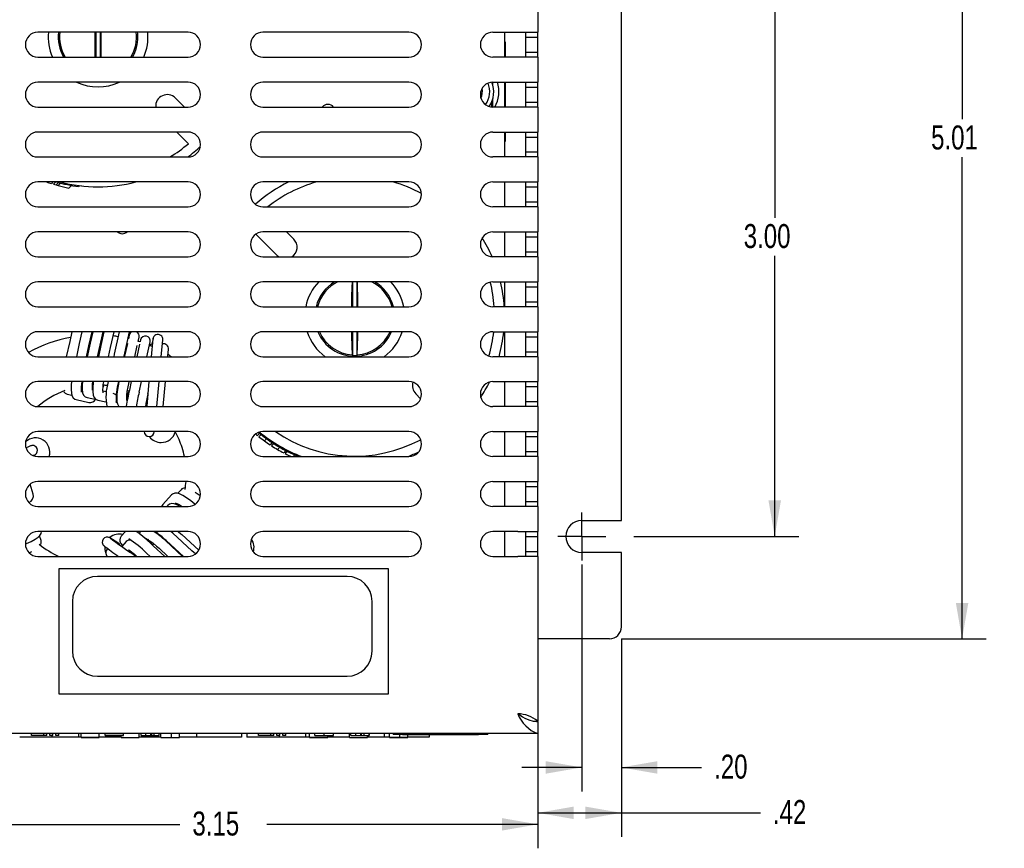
# Model space of a CAD drawing. Extents: x 0.3 to 21.7, y 0.5 to 16.5.
# Tile 3 of 15: x 4 to 8.9, y 8.2 to 12.3. Entities that reach past the tile are written whole.
import ezdxf

# ---------------------------------------------------------------- set-up
doc = ezdxf.new("R2010")
doc.units = 0
doc.header["$PDSIZE"] = -1
doc.layers.get('0').update_dxf_attribs({"linetype": 'CONTINUOUS'})
doc.layers.get('DEFPOINTS').update_dxf_attribs({"linetype": 'CONTINUOUS'})
doc.styles.add('SLDTEXTSTYLE0', font='TXT', dxfattribs={"width": 0.75})
doc.dimstyles.new('SLDDIMSTYLE0', dxfattribs={"dimtxt": 0.12, "dimasz": 0.18, "dimexe": 0.12, "dimexo": 0.0625, "dimgap": 0.03, "dimtad": 0, "dimtih": 1, "dimtoh": 1, "dimzin": 4, "dimtxsty": 'SLDTEXTSTYLE0', "dimsah": 1, "dimcen": 0.09, "dimclrd": 7, "dimclre": 7, "dimclrt": 7, "dimazin": 3, "dimtfac": 1, "dimtdec": 4, "dimtofl": 0, "dimtmove": 0, "dimatfit": 3, "dimtolj": 1, "dimtzin": 12})
doc.dimstyles.new('SLDDIMSTYLE1', dxfattribs={"dimtxt": 0.12, "dimasz": 0.18, "dimexe": 0.12, "dimexo": 0.0625, "dimgap": 0.03, "dimtad": 0, "dimtih": 1, "dimtoh": 1, "dimzin": 12, "dimtxsty": 'SLDTEXTSTYLE0', "dimsah": 1, "dimcen": 0.09, "dimclrd": 7, "dimclre": 7, "dimclrt": 7, "dimazin": 3, "dimtfac": 1, "dimtdec": 4, "dimtofl": 0, "dimtmove": 0, "dimatfit": 3, "dimtolj": 1, "dimtzin": 12})

# ---------------------------------------------------------------- blocks, each defined once
blk = doc.blocks.new('*D22')
at = {"color": 7}
for p, q in [((7.0371, 12.7475), (7.8629, 12.7475)), ((7.7429, 12.7475), (7.7429, 11.3427)), ((7.7429, 9.7475), (7.7429, 11.1522)), ((7.0371, 9.7475), (7.8629, 9.7475))]:
    blk.add_line(p, q, dxfattribs=at)
for points in [[(7.7429, 12.7475), (7.7117, 12.5675), (7.7742, 12.5675)], [(7.7429, 9.7475), (7.7742, 9.9275), (7.7117, 9.9275)]]:
    blk.add_solid(points, dxfattribs=at)
at = {"layer": 'DEFPOINTS', "color": 7}
for p in [(6.9771, 12.7475), (6.9771, 9.7475)]:
    blk.add_point(p, dxfattribs=at)
at = {"color": 7, "insert": (7.5878, 11.3116), "char_height": 0.12, "attachment_point": 1, "style": 'SLDTEXTSTYLE0'}
blk.add_mtext('3.00', dxfattribs=at)
blk = doc.blocks.new('*D23')
at = {"color": 7}
for p, q in [((7.0351, 14.2475), (8.8009, 14.2475)), ((8.6809, 14.2475), (8.6809, 11.8363)), ((8.6809, 9.2347), (8.6809, 11.6458)), ((6.9751, 9.2347), (8.8009, 9.2347))]:
    blk.add_line(p, q, dxfattribs=at)
for points in [[(8.6809, 14.2475), (8.6497, 14.0675), (8.7122, 14.0675)], [(8.6809, 9.2347), (8.7122, 9.4147), (8.6497, 9.4147)]]:
    blk.add_solid(points, dxfattribs=at)
at = {"layer": 'DEFPOINTS', "color": 7}
for p in [(6.9751, 14.2475), (6.9151, 9.2347)]:
    blk.add_point(p, dxfattribs=at)
at = {"color": 7, "insert": (8.5258, 11.8052), "char_height": 0.12, "attachment_point": 1, "style": 'SLDTEXTSTYLE0'}
blk.add_mtext('5.01', dxfattribs=at)
blk = doc.blocks.new('*D24')
at = {"color": 7}
for p, q in [((6.7771, 9.6075), (6.7771, 8.4709)), ((6.9751, 9.2347), (6.9751, 8.4709)), ((6.7771, 8.5909), (6.4771, 8.5909)), ((6.9751, 8.5909), (7.3771, 8.5909))]:
    blk.add_line(p, q, dxfattribs=at)
for points in [[(6.7771, 8.5909), (6.5971, 8.6221), (6.5971, 8.5596)], [(6.9751, 8.5909), (7.1551, 8.5596), (7.1551, 8.6221)]]:
    blk.add_solid(points, dxfattribs=at)
at = {"layer": 'DEFPOINTS', "color": 7}
for p in [(6.7771, 9.6675), (6.9751, 9.2947)]:
    blk.add_point(p, dxfattribs=at)
at = {"color": 7, "insert": (7.4396, 8.655), "char_height": 0.12, "attachment_point": 1, "style": 'SLDTEXTSTYLE0'}
blk.add_mtext('.20', dxfattribs=at)
blk = doc.blocks.new('*D25')
at = {"color": 7}
for p, q in [((6.9751, 9.2347), (6.9751, 8.2435)), ((6.5571, 8.7), (6.5571, 8.2435)), ((6.5571, 8.3635), (6.9751, 8.3635)), ((6.9751, 8.3635), (7.6714, 8.3635))]:
    blk.add_line(p, q, dxfattribs=at)
for points in [[(6.5571, 8.3635), (6.7371, 8.3323), (6.7371, 8.3948)], [(6.9751, 8.3635), (6.7951, 8.3948), (6.7951, 8.3323)]]:
    blk.add_solid(points, dxfattribs=at)
at = {"layer": 'DEFPOINTS', "color": 7}
for p in [(6.9751, 9.2947), (6.5571, 8.76)]:
    blk.add_point(p, dxfattribs=at)
at = {"color": 7, "insert": (7.7339, 8.4276), "char_height": 0.12, "attachment_point": 1, "style": 'SLDTEXTSTYLE0'}
blk.add_mtext('.42', dxfattribs=at)
blk = doc.blocks.new('*D26')
at = {"color": 7}
for p, q in [((3.4091, 8.763), (3.4091, 8.1859)), ((6.5571, 8.763), (6.5571, 8.1859)), ((3.4091, 8.3059), (4.7654, 8.3059)), ((6.5571, 8.3059), (5.2007, 8.3059))]:
    blk.add_line(p, q, dxfattribs=at)
for points in [[(3.4091, 8.3059), (3.5891, 8.2747), (3.5891, 8.3372)], [(6.5571, 8.3059), (6.3771, 8.3372), (6.3771, 8.2747)]]:
    blk.add_solid(points, dxfattribs=at)
at = {"layer": 'DEFPOINTS', "color": 7}
for p in [(3.4091, 8.823), (6.5571, 8.823)]:
    blk.add_point(p, dxfattribs=at)
at = {"color": 7, "insert": (4.8279, 8.37), "char_height": 0.12, "attachment_point": 1, "style": 'SLDTEXTSTYLE0'}
blk.add_mtext('3.15', dxfattribs=at)
blk = doc.blocks.new('SW_CENTERMARK6')
at = {"color": 7, "linetype": 'CONTINUOUS'}
for q in [(6.7771, 9.8675), (6.6571, 9.7475), (6.7771, 9.6275), (6.8971, 9.7475)]:
    blk.add_line((6.7771, 9.7475), q, dxfattribs=at)

msp = doc.modelspace()

# ---------------------------------------------------------------- linework, layer by layer
at = {"color": 7, "linetype": 'CONTINUOUS'}
for p, q in [((6.9751, 9.8275), (6.9751, 12.6675)), ((6.5571, 12.3975), (6.5571, 12.2725)), ((4.8061, 12.2725), (4.0541, 12.2725)), ((4.3456, 12.1475), (4.3456, 12.2725)), ((4.3654, 12.2725), (4.3654, 12.1475)), ((5.9121, 12.2725), (5.1811, 12.2725)), ((6.3321, 12.2725), (6.4571, 12.2725)), ((6.3921, 12.1475), (6.3921, 12.2725)), ((6.3921, 12.2246), (6.3931, 12.2246)), ((6.3931, 12.2246), (6.3931, 12.1475)), ((6.4571, 12.2725), (6.5571, 12.2725)), ((6.4971, 12.2475), (6.4971, 12.2725)), ((6.4971, 12.2475), (6.5571, 12.2475)), ((6.4971, 12.1725), (6.4971, 12.2475)), ((6.5571, 12.2475), (6.5571, 12.2725)), ((6.5571, 12.1725), (6.5571, 12.2475)), ((4.0541, 12.1475), (4.8061, 12.1475)), ((5.1811, 12.1475), (5.9121, 12.1475)), ((6.4571, 12.1475), (6.3321, 12.1475)), ((6.5571, 12.1475), (6.4571, 12.1475)), ((6.4971, 12.1725), (6.5571, 12.1725)), ((6.4971, 12.1475), (6.4971, 12.1725)), ((6.5571, 12.1475), (6.5571, 12.1725)), ((6.5571, 12.1475), (6.5571, 12.0225)), ((4.8061, 12.0225), (4.0541, 12.0225)), ((5.9121, 12.0225), (5.1811, 12.0225)), ((6.3274, 12.0222), (6.3274, 12.0222)), ((6.3314, 12.0103), (6.3321, 12.0225)), ((6.3321, 12.0225), (6.4571, 12.0225)), ((6.3921, 11.8975), (6.3921, 12.0225)), ((6.3931, 12.0225), (6.3931, 11.8975)), ((6.4571, 12.0225), (6.5571, 12.0225)), ((6.4971, 11.9975), (6.4971, 12.0225)), ((6.4971, 11.9975), (6.5571, 11.9975)), ((6.4971, 11.9225), (6.4971, 11.9975)), ((6.5571, 11.9975), (6.5571, 12.0225)), ((6.5571, 11.9225), (6.5571, 11.9975)), ((4.743, 11.9427), (4.7882, 11.8975)), ((6.3321, 11.8975), (6.3314, 11.9389)), ((4.0541, 11.8975), (4.8061, 11.8975)), ((5.1811, 11.8975), (5.9121, 11.8975)), ((6.3274, 11.8976), (6.3274, 11.9269)), ((6.4571, 11.8975), (6.3321, 11.8975)), ((6.5571, 11.8975), (6.4571, 11.8975)), ((6.4971, 11.9225), (6.5571, 11.9225)), ((6.4971, 11.8975), (6.4971, 11.9225)), ((6.5571, 11.8975), (6.5571, 11.9225)), ((6.5571, 11.8975), (6.5571, 11.7725)), ((4.8061, 11.7725), (4.0541, 11.7725)), ((4.8078, 11.7139), (4.7492, 11.7725)), ((5.9121, 11.7725), (5.1811, 11.7725)), ((6.3321, 11.7725), (6.4571, 11.7725)), ((6.3921, 11.6475), (6.3921, 11.7725)), ((6.3931, 11.7725), (6.3931, 11.7246)), ((6.4571, 11.7725), (6.5571, 11.7725)), ((6.4971, 11.7475), (6.4971, 11.7725)), ((6.4971, 11.7475), (6.5571, 11.7475)), ((6.4971, 11.6725), (6.4971, 11.7475)), ((6.5571, 11.7475), (6.5571, 11.7725)), ((6.5571, 11.6725), (6.5571, 11.7475)), ((6.3931, 11.7246), (6.3921, 11.7246)), ((4.0541, 11.6475), (4.8061, 11.6475)), ((5.1811, 11.6475), (5.9121, 11.6475)), ((6.4571, 11.6475), (6.3321, 11.6475)), ((6.5571, 11.6475), (6.4571, 11.6475)), ((6.4971, 11.6725), (6.5571, 11.6725)), ((6.4971, 11.6475), (6.4971, 11.6725)), ((6.5571, 11.6475), (6.5571, 11.6725)), ((6.5571, 11.6475), (6.5571, 11.5225)), ((4.8061, 11.5225), (4.0541, 11.5225)), ((4.1297, 11.5225), (4.1217, 11.5145)), ((4.1442, 11.5225), (4.1328, 11.5111)), ((4.1576, 11.5196), (4.1454, 11.5074)), ((4.1677, 11.5169), (4.1554, 11.5046)), ((4.2228, 11.5049), (4.2099, 11.4921)), ((4.2702, 11.503), (4.2574, 11.4996)), ((5.9121, 11.5225), (5.1811, 11.5225)), ((6.3321, 11.5225), (6.4571, 11.5225)), ((6.3921, 11.3975), (6.3921, 11.5225)), ((6.4571, 11.5225), (6.5571, 11.5225)), ((6.4971, 11.4975), (6.4971, 11.5225)), ((6.4971, 11.4975), (6.5571, 11.4975)), ((6.4971, 11.4225), (6.4971, 11.4975)), ((6.5571, 11.4975), (6.5571, 11.5225)), ((6.5571, 11.4225), (6.5571, 11.4975)), ((4.0541, 11.3975), (4.8061, 11.3975)), ((5.1811, 11.3975), (5.9121, 11.3975)), ((6.4571, 11.3975), (6.3321, 11.3975)), ((6.5571, 11.3975), (6.4571, 11.3975)), ((6.4971, 11.4225), (6.5571, 11.4225)), ((6.4971, 11.3975), (6.4971, 11.4225)), ((6.5571, 11.3975), (6.5571, 11.4225)), ((6.5571, 11.3975), (6.5571, 11.2725)), ((4.8061, 11.2725), (4.0541, 11.2725)), ((5.253, 11.1547), (5.146, 11.2617)), ((5.9121, 11.2725), (5.1811, 11.2725)), ((5.2992, 11.2725), (5.335, 11.2367)), ((6.3321, 11.2725), (6.4571, 11.2725)), ((6.3921, 11.1475), (6.3921, 11.2725)), ((6.4571, 11.2725), (6.5571, 11.2725)), ((6.4971, 11.2475), (6.4971, 11.2725)), ((6.4971, 11.2475), (6.5571, 11.2475)), ((6.4971, 11.1725), (6.4971, 11.2475)), ((6.5571, 11.2475), (6.5571, 11.2725)), ((6.5571, 11.1725), (6.5571, 11.2475)), ((4.0541, 11.1475), (4.8061, 11.1475)), ((5.1811, 11.1475), (5.9121, 11.1475)), ((6.4571, 11.1475), (6.3321, 11.1475)), ((6.5571, 11.1475), (6.4571, 11.1475)), ((6.4971, 11.1725), (6.5571, 11.1725)), ((6.4971, 11.1475), (6.4971, 11.1725)), ((6.5571, 11.1475), (6.5571, 11.1725)), ((6.5571, 11.1475), (6.5571, 11.0225)), ((4.8061, 11.0225), (4.0541, 11.0225)), ((5.9121, 11.0225), (5.1811, 11.0225)), ((5.6306, 10.8975), (5.6306, 11.0225)), ((5.6504, 11.0225), (5.6504, 10.8975)), ((6.3321, 11.0225), (6.4571, 11.0225)), ((6.3921, 10.8975), (6.3921, 11.0225)), ((6.4571, 11.0225), (6.5571, 11.0225)), ((6.4971, 10.9975), (6.4971, 11.0225)), ((6.4971, 10.9975), (6.5571, 10.9975)), ((6.4971, 10.9225), (6.4971, 10.9975)), ((6.5571, 10.9975), (6.5571, 11.0225)), ((6.5571, 10.9225), (6.5571, 10.9975)), ((4.0541, 10.8975), (4.8061, 10.8975)), ((5.1811, 10.8975), (5.9121, 10.8975)), ((6.4571, 10.8975), (6.3321, 10.8975)), ((6.5571, 10.8975), (6.4571, 10.8975)), ((6.4971, 10.9225), (6.5571, 10.9225)), ((6.4971, 10.8975), (6.4971, 10.9225)), ((6.5571, 10.8975), (6.5571, 10.9225)), ((6.5571, 10.8975), (6.5571, 10.7725)), ((4.8061, 10.7725), (4.0541, 10.7725)), ((4.2244, 10.7725), (4.2137, 10.724)), ((4.2745, 10.7725), (4.2614, 10.7134)), ((4.3102, 10.7026), (4.3257, 10.7725)), ((4.3293, 10.7725), (4.3167, 10.716)), ((4.3656, 10.7052), (4.3805, 10.7725)), ((4.3847, 10.7725), (4.3696, 10.7043)), ((4.4184, 10.6935), (4.436, 10.7725)), ((4.4618, 10.7725), (4.437, 10.6608)), ((4.4858, 10.6499), (4.5129, 10.772)), ((4.5119, 10.7555), (4.5079, 10.7376)), ((5.9121, 10.7725), (5.1811, 10.7725)), ((5.6306, 10.6542), (5.6306, 10.7725)), ((5.6504, 10.7725), (5.6504, 10.6542)), ((6.3321, 10.7725), (6.4571, 10.7725)), ((6.3921, 10.6475), (6.3921, 10.7725)), ((6.4571, 10.7725), (6.5571, 10.7725)), ((6.4971, 10.7475), (6.4971, 10.7725)), ((6.4971, 10.7475), (6.5571, 10.7475)), ((6.4971, 10.6725), (6.4971, 10.7475)), ((6.5571, 10.7475), (6.5571, 10.7725)), ((6.5571, 10.6725), (6.5571, 10.7475)), ((4.2137, 10.724), (4.1967, 10.6475)), ((4.2614, 10.7134), (4.2468, 10.6475)), ((4.298, 10.6475), (4.3102, 10.7026)), ((4.3167, 10.716), (4.3015, 10.6475)), ((4.3527, 10.6475), (4.3656, 10.7052)), ((4.3696, 10.7043), (4.357, 10.6475)), ((4.5024, 10.713), (4.4883, 10.6494)), ((4.5391, 10.6475), (4.5515, 10.7032)), ((4.5633, 10.7106), (4.5493, 10.6475)), ((4.5562, 10.7244), (4.5607, 10.7447)), ((4.568, 10.732), (4.5657, 10.7213)), ((4.6005, 10.6475), (4.6168, 10.7211)), ((4.6301, 10.7363), (4.622, 10.6475)), ((4.6306, 10.7394), (4.624, 10.7097)), ((4.6722, 10.6475), (4.6799, 10.7317)), ((4.0541, 10.6475), (4.8061, 10.6475)), ((4.4082, 10.6475), (4.4184, 10.6935)), ((4.437, 10.6608), (4.4341, 10.6475)), ((4.4853, 10.6475), (4.4858, 10.6499)), ((4.4883, 10.6494), (4.4879, 10.6475)), ((4.705, 10.6475), (4.7084, 10.6847)), ((5.1811, 10.6475), (5.9121, 10.6475)), ((5.628, 10.6569), (5.6306, 10.6542)), ((5.6504, 10.6542), (5.653, 10.6569)), ((6.4571, 10.6475), (6.3321, 10.6475)), ((6.5571, 10.6475), (6.4571, 10.6475)), ((6.4971, 10.6725), (6.5571, 10.6725)), ((6.4971, 10.6475), (6.4971, 10.6725)), ((6.5571, 10.6475), (6.5571, 10.6725)), ((6.5571, 10.6475), (6.5571, 10.5225)), ((4.8061, 10.5225), (4.0541, 10.5225)), ((4.5091, 10.5122), (4.5114, 10.5225)), ((4.5215, 10.5225), (4.5122, 10.4804)), ((4.561, 10.4696), (4.5728, 10.5225)), ((4.6105, 10.5225), (4.5991, 10.399)), ((4.6492, 10.3975), (4.6607, 10.5225)), ((4.682, 10.3975), (4.6935, 10.5225)), ((5.9121, 10.5225), (5.1811, 10.5225)), ((6.3321, 10.5225), (6.4571, 10.5225)), ((6.3921, 10.3975), (6.3921, 10.5225)), ((6.4571, 10.5225), (6.5571, 10.5225)), ((6.4971, 10.4975), (6.4971, 10.5225)), ((6.5571, 10.4975), (6.5571, 10.5225)), ((4.2001, 10.4607), (4.2239, 10.4554)), ((4.2769, 10.4769), (4.2707, 10.4783)), ((4.3289, 10.488), (4.3259, 10.4887)), ((4.398, 10.4713), (4.3786, 10.4756)), ((4.6042, 10.46), (4.6051, 10.4638)), ((5.9703, 10.4373), (5.946, 10.4617)), ((6.4971, 10.4975), (6.5571, 10.4975)), ((6.4971, 10.4225), (6.4971, 10.4975)), ((6.5571, 10.4225), (6.5571, 10.4975)), ((4.2466, 10.4324), (4.3099, 10.4184)), ((4.301, 10.443), (4.3476, 10.4326)), ((4.3537, 10.4299), (4.3952, 10.4207)), ((4.4499, 10.4229), (4.4456, 10.4239)), ((4.5032, 10.4365), (4.499, 10.4375)), ((6.4971, 10.4225), (6.5571, 10.4225)), ((6.4971, 10.3975), (6.4971, 10.4225)), ((6.5571, 10.3975), (6.5571, 10.4225)), ((4.0541, 10.3975), (4.8061, 10.3975)), ((5.1811, 10.3975), (5.9121, 10.3975)), ((6.4571, 10.3975), (6.3321, 10.3975)), ((6.5571, 10.3975), (6.4571, 10.3975)), ((6.5571, 10.3975), (6.5571, 10.2725)), ((4.8061, 10.2725), (4.0541, 10.2725)), ((5.1645, 10.2631), (5.1539, 10.2525)), ((5.1716, 10.2575), (5.1609, 10.2468)), ((5.9121, 10.2725), (5.1811, 10.2725)), ((6.3321, 10.2725), (6.4571, 10.2725)), ((6.3921, 10.1475), (6.3921, 10.2725)), ((6.4571, 10.2725), (6.5571, 10.2725)), ((6.4971, 10.2475), (6.4971, 10.2725)), ((6.5571, 10.2475), (6.5571, 10.2725)), ((5.1994, 10.2365), (5.1886, 10.2257)), ((5.2274, 10.2172), (5.2166, 10.2064)), ((5.2351, 10.2122), (5.2243, 10.2014)), ((6.4971, 10.2475), (6.5571, 10.2475)), ((6.4971, 10.1725), (6.4971, 10.2475)), ((6.5571, 10.1725), (6.5571, 10.2475)), ((4.0318, 10.1516), (4.0396, 10.1559)), ((5.2656, 10.1939), (5.2546, 10.1829)), ((5.2962, 10.1772), (5.2851, 10.1661)), ((5.3035, 10.1736), (5.2923, 10.1624)), ((5.3406, 10.1563), (5.3317, 10.1475)), ((6.4971, 10.1725), (6.5571, 10.1725)), ((6.4971, 10.1475), (6.4971, 10.1725)), ((6.5571, 10.1475), (6.5571, 10.1725)), ((4.0541, 10.1475), (4.8061, 10.1475)), ((5.1811, 10.1475), (5.9121, 10.1475)), ((5.3508, 10.152), (5.3462, 10.1475)), ((6.4571, 10.1475), (6.3321, 10.1475)), ((6.5571, 10.1475), (6.4571, 10.1475)), ((6.5571, 10.1475), (6.5571, 10.0225)), ((4.0313, 9.9597), (4.0157, 10.0093)), ((4.8061, 10.0225), (4.0541, 10.0225)), ((5.9121, 10.0225), (5.1811, 10.0225)), ((6.3321, 10.0225), (6.4571, 10.0225)), ((6.3921, 9.8975), (6.3921, 10.0225)), ((6.4571, 10.0225), (6.5571, 10.0225)), ((6.4971, 9.9975), (6.4971, 10.0225)), ((6.5571, 9.9975), (6.5571, 10.0225)), ((4.7708, 9.9814), (4.7543, 9.9634)), ((6.4971, 9.9975), (6.5571, 9.9975)), ((6.4971, 9.9225), (6.4971, 9.9975)), ((6.5571, 9.9225), (6.5571, 9.9975)), ((4.6792, 9.9075), (4.6736, 9.8975)), ((4.723, 9.9553), (4.6792, 9.9075)), ((4.7464, 9.9068), (4.7507, 9.9115)), ((6.4971, 9.9225), (6.5571, 9.9225)), ((6.4971, 9.8975), (6.4971, 9.9225)), ((6.5571, 9.8975), (6.5571, 9.9225)), ((4.0541, 9.8975), (4.8061, 9.8975)), ((4.705, 9.9029), (4.6999, 9.8975)), ((5.1811, 9.8975), (5.9121, 9.8975)), ((6.4571, 9.8975), (6.3321, 9.8975)), ((6.5571, 9.8975), (6.4571, 9.8975)), ((6.5571, 9.8975), (6.5571, 9.7725)), ((6.7771, 9.8275), (6.9751, 9.8275)), ((4.8061, 9.7725), (4.0541, 9.7725)), ((4.4935, 9.7725), (4.4713, 9.7483)), ((4.5684, 9.7725), (4.5594, 9.7626)), ((4.7301, 9.7636), (4.7203, 9.7725)), ((4.8255, 9.6762), (4.7301, 9.7636)), ((5.9121, 9.7725), (5.1811, 9.7725)), ((6.4571, 9.7725), (6.3321, 9.7725)), ((6.3921, 9.6475), (6.3921, 9.7725)), ((6.4571, 9.7725), (6.5571, 9.7725)), ((6.4971, 9.7475), (6.4971, 9.7725)), ((6.5571, 9.7475), (6.5571, 9.7725)), ((4.0703, 9.7268), (4.063, 9.7502)), ((4.4547, 9.7163), (4.4146, 9.7403)), ((4.496, 9.7214), (4.4742, 9.6976)), ((4.4971, 9.7225), (4.496, 9.7214)), ((4.5982, 9.731), (4.6012, 9.7342)), ((4.7791, 9.6475), (4.6946, 9.7249)), ((4.6964, 9.7268), (4.7829, 9.6475)), ((4.7747, 9.757), (4.8602, 9.6787)), ((6.4971, 9.7475), (6.5571, 9.7475)), ((6.4971, 9.6725), (6.4971, 9.7475)), ((6.5571, 9.6725), (6.5571, 9.7475)), ((4.0104, 9.6659), (4.0233, 9.6718)), ((4.5153, 9.6685), (4.5194, 9.673)), ((4.545, 9.6475), (4.5177, 9.6667)), ((4.5979, 9.6644), (4.6164, 9.6475)), ((4.6904, 9.6475), (4.6317, 9.7013)), ((4.6609, 9.688), (4.7051, 9.6475)), ((4.8434, 9.6598), (4.8255, 9.6762)), ((6.4971, 9.6725), (6.5571, 9.6725)), ((6.4971, 9.6475), (6.4971, 9.6725)), ((6.5571, 9.6475), (6.5571, 9.6725)), ((6.9751, 9.6675), (6.7771, 9.6675)), ((6.9751, 9.2947), (6.9751, 9.6675)), ((4.0541, 9.6475), (4.8061, 9.6475)), ((5.1811, 9.6475), (5.9121, 9.6475)), ((6.3321, 9.6475), (6.4571, 9.6475)), ((6.5571, 9.6475), (6.4571, 9.6475)), ((6.5571, 9.6475), (6.5571, 8.823)), ((4.1591, 9.585), (4.1591, 8.96)), ((5.8091, 9.585), (4.1591, 9.585)), ((5.8091, 8.96), (5.8091, 9.585)), ((5.6021, 9.5475), (4.3521, 9.5475)), ((4.2271, 9.4225), (4.2271, 9.1725)), ((5.7271, 9.1725), (5.7271, 9.4225)), ((6.9151, 9.2347), (6.5571, 9.2347)), ((4.3521, 9.0475), (5.6021, 9.0475)), ((4.1591, 8.96), (5.8091, 8.96)), ((6.4571, 8.86), (6.4571, 8.86)), ((6.5324, 8.823), (6.5571, 8.823)), ((6.5571, 8.82), (6.5571, 8.823)), ((6.5571, 8.82), (6.5571, 8.76)), ((6.5571, 8.76), (3.4091, 8.76)), ((4.1247, 8.743), (3.9632, 8.743)), ((4.0221, 8.75), (4.0221, 8.76)), ((4.084, 8.75), (4.0221, 8.75)), ((4.084, 8.75), (4.084, 8.76)), ((4.099, 8.75), (4.084, 8.75)), ((4.099, 8.75), (4.099, 8.76)), ((4.114, 8.75), (4.114, 8.76)), ((4.129, 8.75), (4.114, 8.75)), ((4.1247, 8.75), (4.1247, 8.743)), ((4.2577, 8.743), (4.1247, 8.743)), ((4.129, 8.75), (4.129, 8.76)), ((4.144, 8.75), (4.144, 8.76)), ((4.159, 8.75), (4.144, 8.75)), ((4.159, 8.75), (4.159, 8.76)), ((4.2577, 8.76), (4.2577, 8.743)), ((4.2705, 8.743), (4.2577, 8.743)), ((4.2705, 8.74), (4.2705, 8.76)), ((4.2705, 8.74), (4.3615, 8.74)), ((4.3615, 8.74), (4.2705, 8.74)), ((4.2705, 8.74), (4.2705, 8.74)), ((4.2705, 8.74), (4.3303, 8.74)), ((4.3326, 8.74), (4.2705, 8.74)), ((4.2705, 8.74), (4.2705, 8.74)), ((4.2705, 8.74), (4.3161, 8.74)), ((4.33, 8.74), (4.2705, 8.74)), ((4.2705, 8.74), (4.2705, 8.74)), ((4.2919, 8.74), (4.2815, 8.74)), ((4.2815, 8.74), (4.2934, 8.74)), ((4.3615, 8.74), (4.2919, 8.74)), ((4.2934, 8.74), (4.3615, 8.74)), ((4.3161, 8.74), (4.3488, 8.74)), ((4.3488, 8.74), (4.33, 8.74)), ((4.3303, 8.74), (4.3488, 8.74)), ((4.3488, 8.74), (4.3326, 8.74)), ((4.3615, 8.74), (4.3615, 8.76)), ((4.4705, 8.743), (4.3615, 8.743)), ((4.3615, 8.74), (4.3615, 8.74)), ((4.3615, 8.74), (4.3615, 8.74)), ((4.3903, 8.75), (4.3903, 8.76)), ((4.3914, 8.75), (4.3914, 8.76)), ((4.3914, 8.75), (4.4825, 8.75)), ((4.4825, 8.75), (4.3914, 8.75)), ((4.3914, 8.75), (4.3914, 8.75)), ((4.3914, 8.75), (4.4553, 8.75)), ((4.4542, 8.75), (4.3914, 8.75)), ((4.3914, 8.75), (4.3914, 8.75)), ((4.4825, 8.75), (4.4055, 8.75)), ((4.4055, 8.75), (4.4825, 8.75)), ((4.4825, 8.75), (4.4055, 8.75)), ((4.4055, 8.75), (4.4825, 8.75)), ((4.4687, 8.75), (4.4542, 8.75)), ((4.4553, 8.75), (4.4687, 8.75)), ((4.4705, 8.74), (4.4705, 8.75)), ((4.4705, 8.74), (4.5615, 8.74)), ((4.4825, 8.75), (4.4825, 8.76)), ((4.4825, 8.75), (4.4825, 8.75)), ((4.4825, 8.75), (4.4825, 8.75)), ((4.4825, 8.75), (4.4825, 8.75)), ((4.4836, 8.75), (4.4836, 8.76)), ((4.5615, 8.74), (4.5615, 8.76)), ((4.6705, 8.743), (4.5615, 8.743)), ((4.5708, 8.75), (4.5708, 8.76)), ((4.5708, 8.75), (4.5954, 8.75)), ((4.5954, 8.75), (4.5954, 8.76)), ((4.5954, 8.75), (4.6198, 8.75)), ((4.6198, 8.75), (4.6198, 8.76)), ((4.6198, 8.75), (4.6243, 8.75)), ((4.6243, 8.75), (4.6243, 8.76)), ((4.6243, 8.75), (4.6367, 8.75)), ((4.6367, 8.75), (4.6367, 8.76)), ((4.6367, 8.75), (4.6618, 8.75)), ((4.6618, 8.75), (4.6618, 8.76)), ((4.6705, 8.74), (4.6705, 8.76)), ((4.6705, 8.74), (4.7228, 8.74)), ((4.7222, 8.74), (4.751, 8.74)), ((4.7228, 8.74), (4.7228, 8.76)), ((4.7228, 8.74), (4.7627, 8.74)), ((4.7627, 8.74), (4.7627, 8.76)), ((4.8482, 8.743), (4.7646, 8.743)), ((4.8482, 8.76), (4.8482, 8.743)), ((5.0731, 8.743), (4.8482, 8.743)), ((5.0731, 8.76), (5.0731, 8.743)), ((5.1001, 8.76), (5.1001, 8.743)), ((5.1001, 8.743), (5.1001, 8.743)), ((5.2615, 8.743), (5.1001, 8.743)), ((5.1581, 8.75), (5.1581, 8.76)), ((5.22, 8.75), (5.1581, 8.75)), ((5.22, 8.75), (5.22, 8.76)), ((5.235, 8.75), (5.22, 8.75)), ((5.235, 8.75), (5.235, 8.76)), ((5.25, 8.75), (5.25, 8.76)), ((5.265, 8.75), (5.25, 8.75)), ((5.2615, 8.75), (5.2615, 8.743)), ((5.3945, 8.743), (5.2615, 8.743)), ((5.265, 8.75), (5.265, 8.76)), ((5.28, 8.75), (5.28, 8.76)), ((5.295, 8.75), (5.28, 8.75)), ((5.295, 8.75), (5.295, 8.76)), ((5.3945, 8.76), (5.3945, 8.743)), ((5.414, 8.743), (5.3945, 8.743)), ((5.414, 8.74), (5.414, 8.76)), ((5.414, 8.74), (5.505, 8.74)), ((5.505, 8.74), (5.414, 8.74)), ((5.414, 8.74), (5.414, 8.74)), ((5.414, 8.74), (5.4738, 8.74)), ((5.4761, 8.74), (5.414, 8.74)), ((5.414, 8.74), (5.414, 8.74)), ((5.414, 8.74), (5.4596, 8.74)), ((5.4735, 8.74), (5.414, 8.74)), ((5.414, 8.74), (5.414, 8.74)), ((5.4354, 8.74), (5.425, 8.74)), ((5.425, 8.74), (5.4369, 8.74)), ((5.505, 8.74), (5.4354, 8.74)), ((5.4369, 8.74), (5.505, 8.74)), ((5.4409, 8.75), (5.4409, 8.76)), ((5.4409, 8.75), (5.4877, 8.75)), ((5.4596, 8.74), (5.4923, 8.74)), ((5.4923, 8.74), (5.4735, 8.74)), ((5.4738, 8.74), (5.4923, 8.74)), ((5.4923, 8.74), (5.4761, 8.74)), ((5.4877, 8.75), (5.4877, 8.76)), ((5.4877, 8.75), (5.5342, 8.75)), ((5.505, 8.74), (5.505, 8.75)), ((5.614, 8.743), (5.505, 8.743)), ((5.505, 8.74), (5.505, 8.74)), ((5.505, 8.74), (5.505, 8.74)), ((5.5342, 8.75), (5.5342, 8.76)), ((5.614, 8.74), (5.614, 8.76)), ((5.614, 8.74), (5.705, 8.74)), ((5.6203, 8.75), (5.6203, 8.76)), ((5.6214, 8.75), (5.6214, 8.76)), ((5.6214, 8.75), (5.646, 8.75)), ((5.646, 8.75), (5.646, 8.76)), ((5.646, 8.75), (5.6704, 8.75)), ((5.6704, 8.75), (5.6704, 8.76)), ((5.6704, 8.75), (5.6749, 8.75)), ((5.6749, 8.75), (5.6749, 8.76)), ((5.6749, 8.75), (5.6873, 8.75)), ((5.6873, 8.75), (5.6873, 8.76)), ((5.6873, 8.75), (5.7124, 8.75)), ((5.705, 8.74), (5.705, 8.75)), ((5.7882, 8.743), (5.705, 8.743)), ((5.7124, 8.75), (5.7124, 8.76)), ((5.7136, 8.75), (5.7136, 8.76)), ((5.7882, 8.76), (5.7882, 8.743)), ((5.814, 8.743), (5.7882, 8.743)), ((5.814, 8.74), (5.814, 8.76)), ((5.814, 8.74), (5.8663, 8.74)), ((5.8663, 8.74), (5.814, 8.74)), ((5.814, 8.74), (5.814, 8.74)), ((5.814, 8.74), (5.8657, 8.74)), ((5.8657, 8.74), (5.814, 8.74)), ((5.814, 8.74), (5.814, 8.74)), ((5.8325, 8.76), (5.8325, 8.755)), ((5.8794, 8.755), (5.8325, 8.755)), ((5.8657, 8.74), (5.8945, 8.74)), ((5.8945, 8.74), (5.8657, 8.74)), ((5.8663, 8.74), (5.8663, 8.755)), ((5.8663, 8.74), (5.9062, 8.74)), ((5.9062, 8.74), (5.8663, 8.74)), ((6.1664, 8.755), (5.8794, 8.755)), ((5.9028, 8.7545), (5.8794, 8.7545)), ((6.1899, 8.7545), (5.9028, 8.7545)), ((5.9062, 8.74), (5.9062, 8.7545)), ((6.0131, 8.743), (5.9081, 8.743)), ((6.0131, 8.7545), (6.0131, 8.743)), ((6.3071, 8.755), (6.1664, 8.755)), ((6.2602, 8.7545), (6.1899, 8.7545)), ((6.2602, 8.7545), (6.2602, 8.7545)), ((6.3071, 8.755), (6.3071, 8.76))]:
    msp.add_line(p, q, dxfattribs=at)
at = {"color": 7, "linetype": 'CONTINUOUS', "flags": 128}
for points in [[(4.3392, 12.2725), (4.3391, 12.2482), (4.3394, 12.1985), (4.3401, 12.1495), (4.3401, 12.1475)], [(4.3709, 12.1475), (4.3709, 12.1495), (4.3716, 12.1985), (4.3719, 12.2482), (4.3718, 12.2725)], [(4.0981, 11.5225), (4.104, 11.5204), (4.1108, 11.5181)], [(5.6272, 11.0225), (5.6263, 10.9956), (5.6251, 10.9479), (5.6244, 10.8989), (5.6243, 10.8975)], [(5.6567, 10.8975), (5.6566, 10.8989), (5.6559, 10.9479), (5.6547, 10.9956), (5.6538, 11.0225)], [(5.6247, 10.7725), (5.6251, 10.7505), (5.6263, 10.7027), (5.628, 10.6569)], [(5.653, 10.6569), (5.6547, 10.7027), (5.6559, 10.7505), (5.6563, 10.7725)], [(4.2233, 10.5225), (4.2216, 10.5057), (4.2206, 10.4835), (4.2218, 10.4644), (4.2245, 10.4531), (4.2305, 10.4423), (4.2398, 10.4348), (4.2466, 10.4324)], [(4.2779, 10.5225), (4.2763, 10.5055), (4.2759, 10.4852), (4.2781, 10.4671), (4.2833, 10.4553), (4.2911, 10.4473), (4.301, 10.443)], [(4.3321, 10.5225), (4.3313, 10.517), (4.329, 10.4932), (4.3286, 10.4728), (4.3307, 10.4547), (4.3358, 10.4426), (4.3434, 10.4345), (4.3537, 10.4299)], [(4.383, 10.5016), (4.3827, 10.501), (4.3792, 10.493)], [(4.4603, 10.5231), (4.4574, 10.5095), (4.453, 10.484), (4.45, 10.4604), (4.4489, 10.4396), (4.45, 10.4215), (4.4525, 10.4116), (4.4583, 10.4013), (4.4632, 10.3975)], [(4.4994, 10.4287), (4.4995, 10.4287), (4.4991, 10.4317), (4.4989, 10.4401), (4.4997, 10.4543), (4.502, 10.4735), (4.5058, 10.4961), (4.5091, 10.5122)], [(4.1836, 10.4718), (4.1902, 10.465), (4.2001, 10.4607)], [(4.4456, 10.4239), (4.4473, 10.4263), (4.4507, 10.4355), (4.4504, 10.4452), (4.4464, 10.4541), (4.4394, 10.4607), (4.4317, 10.4638)], [(4.0396, 10.1559), (4.0407, 10.1565), (4.0419, 10.1573), (4.0441, 10.1591), (4.048, 10.1634), (4.0515, 10.1706), (4.0526, 10.1793), (4.0505, 10.188), (4.0451, 10.1958), (4.0391, 10.2001), (4.0333, 10.2022), (4.0282, 10.2028), (4.024, 10.2026), (4.0213, 10.202), (4.02, 10.2017), (4.0192, 10.2014), (4.0184, 10.2011), (4.0172, 10.2006), (4.0133, 10.1989), (4.0038, 10.1947), (3.9956, 10.191)], [(4.8401, 9.909), (4.8199, 9.9251), (4.799, 9.9403), (4.7802, 9.9523), (4.7631, 9.9608), (4.752, 9.9641), (4.7396, 9.9643), (4.7285, 9.96), (4.723, 9.9553)], [(4.8665, 9.95), (4.8566, 9.9578), (4.842, 9.9682)], [(4.7623, 9.8986), (4.7541, 9.9035), (4.7373, 9.9106), (4.7245, 9.9121), (4.7136, 9.9093), (4.705, 9.9029)], [(3.992, 9.7105), (3.997, 9.7124), (4.0206, 9.723), (4.0404, 9.7332), (4.0563, 9.7438), (4.0647, 9.7518), (4.071, 9.7624), (4.0726, 9.7725)], [(4.6317, 9.7013), (4.6205, 9.7115), (4.5992, 9.7302), (4.5791, 9.7471), (4.5611, 9.7614), (4.5458, 9.7725), (4.5458, 9.7725)], [(4.7572, 9.7725), (4.7705, 9.7609), (4.7747, 9.757)], [(4.0689, 9.7066), (4.0715, 9.7162), (4.0703, 9.7268)], [(4.4146, 9.7403), (4.4135, 9.7409), (4.4122, 9.7415), (4.4096, 9.7426), (4.4039, 9.7438), (4.3958, 9.7433), (4.3879, 9.7398), (4.3813, 9.7336), (4.3773, 9.7251), (4.3766, 9.7177), (4.3776, 9.7117), (4.3796, 9.7069), (4.3819, 9.7034), (4.3838, 9.7014), (4.3847, 9.7004), (4.3854, 9.6999), (4.386, 9.6993), (4.387, 9.6985), (4.3904, 9.696), (4.3989, 9.6899), (4.4124, 9.6802), (4.4298, 9.6678), (4.4503, 9.6532), (4.4584, 9.6475)], [(4.4713, 9.7483), (4.4659, 9.739), (4.4645, 9.7311), (4.4651, 9.7245), (4.4669, 9.7188), (4.4702, 9.7126), (4.4769, 9.7031), (4.478, 9.7018)], [(4.5934, 9.7382), (4.5933, 9.7382), (4.5961, 9.737), (4.6035, 9.733), (4.6154, 9.7252), (4.6309, 9.7136), (4.6485, 9.699), (4.6609, 9.688)], [(4.5076, 9.6812), (4.5075, 9.6812), (4.509, 9.6803), (4.5142, 9.6768), (4.524, 9.6695), (4.5379, 9.6583), (4.5504, 9.6475)], [(6.4736, 8.8498), (6.4724, 8.8507), (6.4571, 8.86)]]:
    msp.add_lwpolyline(points, dxfattribs=at)
at = {"color": 7, "linetype": 'CONTINUOUS'}
for centre, radius, start, end in [((4.0541, 12.21), 0.0625, 90, 270), ((4.3555, 12.2482), 0.25, 174.4253, 203.7568), ((4.3555, 12.2482), 0.1995, 173.0078, 210.3202), ((4.3555, 12.2482), 0.1927, 172.7588, 211.5143), ((4.3555, 12.2482), 0.1927, 328.4857, 7.2412), ((4.3555, 12.2482), 0.1995, 329.6798, 0), ((4.3555, 12.2482), 0.1995, 0, 6.9922), ((4.3555, 12.2482), 0.25, 336.2432, 5.5747), ((4.8061, 12.21), 0.0625, 270, 90), ((5.1811, 12.21), 0.0625, 90, 270), ((5.9121, 12.21), 0.0625, 270, 90), ((6.3321, 12.21), 0.0625, 90, 270), ((4.0541, 11.96), 0.0625, 90, 270), ((4.3555, 12.2482), 0.25, 244.536, 295.464), ((4.8061, 11.96), 0.0625, 270, 90), ((5.1811, 11.96), 0.0625, 90, 270), ((5.9121, 11.96), 0.0625, 270, 90), ((6.3321, 11.96), 0.0625, 90, 270), ((6.2064, 11.9746), 0.0732, 333.8657, 12.8643), ((6.2064, 11.9746), 0.11, 323.7536, 22.9764), ((6.2064, 11.9746), 0.13, 325.2006, 21.5018), ((6.2064, 11.9746), 0.156, 330.3746, 17.8758), ((4.702, 11.9017), 0.058, 45, 184.184), ((5.5062, 11.8744), 0.0363, 39.5516, 140.4484), ((4.0541, 11.71), 0.0625, 90, 270), ((4.8061, 11.71), 0.0625, 270, 90), ((5.1811, 11.71), 0.0625, 90, 270), ((5.9121, 11.71), 0.0625, 270, 90), ((6.3321, 11.71), 0.0625, 90, 270), ((4.3555, 12.2482), 0.7, 300.8891, 310.2472), ((4.3555, 12.2482), 0.75, 306.7789, 313.0869), ((4.0541, 11.46), 0.0625, 90, 270), ((4.3388, 12.1964), 0.7156, 250.3495, 252.339), ((4.3555, 12.2482), 0.77, 253.19, 254.1686), ((4.3555, 12.2482), 0.77, 254.1686, 254.9363), ((4.3555, 12.2482), 0.755, 253.9894, 262.5368), ((4.3555, 12.2482), 0.77, 254.9363, 259.1002), ((4.3555, 12.2482), 0.75, 255.3794, 284.6206), ((4.8061, 11.46), 0.0625, 270, 90), ((5.1811, 11.46), 0.0625, 90, 270), ((5.6405, 10.8492), 0.75, 116.1407, 131.5566), ((5.6405, 10.8492), 0.7, 105.8799, 128.4394), ((5.6405, 10.8492), 0.7, 61.5102, 74.1201), ((5.9121, 11.46), 0.0625, 270, 90), ((6.3321, 11.46), 0.0625, 90, 270), ((4.0541, 11.21), 0.0625, 90, 270), ((4.4767, 11.2996), 0.0363, 228.2577, 270), ((4.4767, 11.2996), 0.0363, 270, 311.7423), ((4.8061, 11.21), 0.0625, 270, 90), ((5.1811, 11.21), 0.0625, 90, 270), ((5.9121, 11.21), 0.0625, 270, 90), ((6.3321, 11.21), 0.0625, 90, 270), ((5.6405, 10.8492), 0.75, 23.4434, 31.6586), ((5.294, 11.1957), 0.058, 303.8014, 45), ((5.294, 11.1957), 0.058, 225, 236.1986), ((4.0541, 10.96), 0.0625, 90, 270), ((4.8061, 10.96), 0.0625, 270, 90), ((5.1811, 10.96), 0.0625, 90, 270), ((5.6405, 10.8492), 0.25, 136.1205, 168.8637), ((5.6405, 10.8492), 0.1995, 119.7035, 165.9933), ((5.6405, 10.8492), 0.1927, 115.9252, 165.4865), ((5.6405, 10.8492), 0.1927, 14.5135, 64.0748), ((5.6405, 10.8492), 0.1995, 14.0067, 60.2965), ((5.6405, 10.8492), 0.25, 11.1363, 43.8795), ((5.9121, 10.96), 0.0625, 270, 90), ((6.3321, 10.96), 0.0625, 90, 270), ((5.6405, 10.8492), 0.7, 3.9554, 14.2172), ((5.6405, 10.8492), 0.75, 3.6913, 13.3588), ((4.0541, 10.71), 0.0625, 90, 270), ((4.3471, 10.0563), 0.7, 87.2229, 87.5687), ((4.3471, 10.0563), 0.7, 81.0197, 83.0926), ((4.5363, 10.7501), 0.025, 116.6114, 167.4912), ((4.4885, 10.7774), 0.025, 347.4912, 348.6917), ((4.5363, 10.7501), 0.025, 347.4912, 63.3886), ((4.5924, 10.7265), 0.025, 347.4912, 167.4912), ((4.655, 10.734), 0.025, 354.7493, 174.7493), ((4.8061, 10.71), 0.0625, 270, 90), ((5.1811, 10.71), 0.0625, 90, 270), ((5.6405, 10.8492), 0.25, 197.8699, 233.7899), ((5.6405, 10.8492), 0.1995, 202.6146, 337.3854), ((5.6405, 10.8492), 0.1927, 203.4626, 266.2851), ((5.6405, 10.8492), 0.1927, 273.7149, 336.5374), ((5.6405, 10.8492), 0.25, 306.2101, 342.1301), ((5.9121, 10.71), 0.0625, 270, 90), ((6.3321, 10.71), 0.0625, 90, 270), ((5.6405, 10.8492), 0.7, 343.5399, 353.7082), ((5.6405, 10.8492), 0.75, 344.3981, 354.1292), ((4.3471, 10.0563), 0.7, 100.6088, 119.0287), ((4.3471, 10.0563), 0.7, 71.8026, 72.6184), ((4.3471, 10.0563), 0.7, 66.4606, 67.7282), ((4.6286, 10.6851), 0.025, 91.9464, 127.9079), ((4.6835, 10.6869), 0.025, 354.7493, 102.6232), ((4.3471, 10.0563), 0.7, 57.6155, 59.4416), ((5.6405, 10.8492), 0.1952, 267.0794, 272.9206), ((4.0541, 10.46), 0.0625, 90, 270), ((4.472, 10.4882), 0.2013, 170.2062, 185.1687), ((4.3471, 10.0563), 0.45, 99.1363, 99.7748), ((4.4956, 10.4942), 0.1698, 170.4306, 184.7805), ((4.3471, 10.0563), 0.45, 92.1782, 92.6547), ((4.5807, 10.4827), 0.2021, 168.6484, 184.4325), ((4.3471, 10.0563), 0.45, 82.9067, 85.3772), ((4.6472, 10.4475), 0.2522, 162.6936, 191.4339), ((4.7967, 10.4317), 0.3512, 164.8338, 182.5482), ((4.8061, 10.46), 0.0625, 270, 90), ((5.1811, 10.46), 0.0625, 90, 270), ((5.9121, 10.46), 0.0625, 270, 90), ((5.987, 10.5027), 0.058, 163.2769, 225), ((6.3321, 10.46), 0.0625, 90, 270), ((5.6405, 10.8492), 0.75, 327.3001, 333.9578), ((4.3471, 10.0563), 0.45, 110.6002, 130.7054), ((5.5931, 10.2356), 1.1082, 167.2374, 171.5246), ((4.223, 10.5462), 0.2956, 338.9347, 345.5094), ((4.3471, 10.0563), 0.45, 68.6943, 69.6589), ((5.6815, 10.2181), 1.1484, 167.3505, 171.0137), ((5.2424, 10.3121), 0.655, 166.9526, 172.5276), ((4.3154, 10.4506), 0.0327, 260.3766, 328.6487), ((4.0541, 10.21), 0.0625, 90, 270), ((4.6121, 10.2724), 0.0251, 178.9957, 358.9665), ((4.6715, 10.2915), 0.0737, 270, 345.0042), ((4.3471, 10.0563), 0.45, 17.6387, 28.7044), ((4.8061, 10.21), 0.0625, 270, 90), ((5.1811, 10.21), 0.0625, 90, 270), ((5.6405, 10.8492), 0.77, 229.8699, 230.8026), ((5.6405, 10.8492), 0.755, 230.311, 248.345), ((5.6405, 10.8492), 0.75, 230.5472, 249.3283), ((5.6405, 10.8492), 0.7, 235.4748, 298.1352), ((5.9121, 10.21), 0.0625, 270, 90), ((6.3321, 10.21), 0.0625, 90, 270), ((4.0425, 10.1695), 0.0717, 342.0742, 134.0885), ((4.6715, 10.2915), 0.0737, 217.2893, 270), ((5.6405, 10.8492), 0.77, 231.4742, 234.0665), ((5.6405, 10.8492), 0.77, 234.0665, 236.5955), ((4.256, 9.6483), 0.5517, 113.4701, 114.0302), ((4.3471, 10.0563), 0.45, 11.684, 17.6387), ((5.6405, 10.8492), 0.77, 237.2781, 239.9207), ((5.6405, 10.8492), 0.77, 239.9207, 242.5118), ((5.6405, 10.8492), 0.77, 243.113, 245.688), ((5.6405, 10.8492), 0.75, 290.6717, 295.3003), ((4.0541, 9.96), 0.0625, 90, 270), ((4.3471, 10.0563), 0.45, 350.6002, 355.6836), ((4.8061, 9.96), 0.0625, 270, 90), ((5.1811, 9.96), 0.0625, 90, 270), ((5.9121, 9.96), 0.0625, 270, 90), ((6.3321, 9.96), 0.0625, 90, 270), ((3.9951, 9.9515), 0.0371, 292.6492, 12.8387), ((4.7914, 9.9626), 0.0279, 90.3294, 137.4873), ((4.6987, 9.8046), 0.1189, 51.3607, 68.0383), ((4.3471, 10.0563), 0.45, 339.0925, 339.7378), ((6.7771, 9.7475), 0.08, 90, 270), ((4.0541, 9.71), 0.0625, 90, 270), ((4.4625, 9.6865), 0.0732, 76.2202, 130.855), ((4.3894, 9.3996), 0.446, 46.8239, 56.7082), ((4.3133, 9.3155), 0.562, 47.0321, 54.3929), ((4.8061, 9.71), 0.0625, 270, 90), ((5.1811, 9.71), 0.0625, 90, 270), ((5.9121, 9.71), 0.0625, 270, 90), ((6.3321, 9.71), 0.0625, 90, 270), ((9.3945, 16.6166), 8.4902, 234.11197, 234.94222), ((4.4418, 9.6948), 0.0251, 23.4099, 59.1218), ((4.5148, 9.7043), 0.0254, 77.4288, 137.6675), ((4.174, 9.2323), 0.6054, 45.5479, 56.2722), ((4.8453, 9.9288), 0.3112, 218.9703, 226.4833), ((4.3471, 10.0563), 0.45, 308.7424, 309.7399), ((5.0635, 9.6925), 0.0728, 342.1861, 34.6696), ((4.3471, 10.0563), 0.45, 230.6002, 245.3122), ((4.4625, 9.6865), 0.0732, 172.0054, 196.7393), ((4.4183, 9.6664), 0.0247, 121.5566, 230.1583), ((4.3471, 10.0563), 0.45, 295.5309, 296.0219), ((4.3521, 9.4225), 0.125, 90, 180), ((5.6021, 9.4225), 0.125, 360, 90), ((6.9151, 9.2947), 0.06, 270, 0), ((4.3521, 9.1725), 0.125, 180, 270), ((5.6021, 9.1725), 0.125, 270, 0), ((6.4488, 8.684), 0.1762, 52.0794, 87.3116), ((6.6174, 8.9203), 0.1713, 200.6256, 249.3744), ((6.5754, 9.0109), 0.1918, 231.8897, 264.5075)]:
    msp.add_arc(centre, radius, start, end, dxfattribs=at)

# ---------------------------------------------------------------- block references
msp.add_blockref('SW_CENTERMARK6', (0, 0))

# ---------------------------------------------------------------- dimensions: what is measured, and where the dimension line sits
at = {"color": 7}
for base, p1, p2, dimstyle, picture, middle in [((8.6809, 9.2347), (6.9751, 14.2475), (6.9151, 9.2347), 'SLDDIMSTYLE1', '*D23', (8.6809, 11.7411)), ((7.7429, 9.7475), (6.9771, 12.7475), (6.9771, 9.7475), 'SLDDIMSTYLE0', '*D22', (7.7429, 11.2475))]:
    dim = msp.add_linear_dim(base=base, p1=p1, p2=p2, angle=90, dimstyle=dimstyle, dxfattribs=at)
    dim.commit()
    dim.dimension.update_dxf_attribs({"geometry": picture, "text_midpoint": middle, "dimtype": 160})
for base, p1, p2, dimstyle, picture, middle in [((6.9751, 8.5909), (6.7771, 9.6675), (6.9751, 9.2947), 'SLDDIMSTYLE0', '*D24', (7.5503, 8.5909)), ((6.9751, 8.3635), (6.5571, 8.76), (6.9751, 9.2947), 'SLDDIMSTYLE1', '*D25', (7.8447, 8.3635)), ((6.5571, 8.3059), (3.4091, 8.823), (6.5571, 8.823), 'SLDDIMSTYLE1', '*D26', (4.9831, 8.3059))]:
    dim = msp.add_linear_dim(base=base, p1=p1, p2=p2, dimstyle=dimstyle, dxfattribs=at)
    dim.commit()
    dim.dimension.update_dxf_attribs({"geometry": picture, "text_midpoint": middle, "dimtype": 160})

doc.saveas('drawing.dxf')
